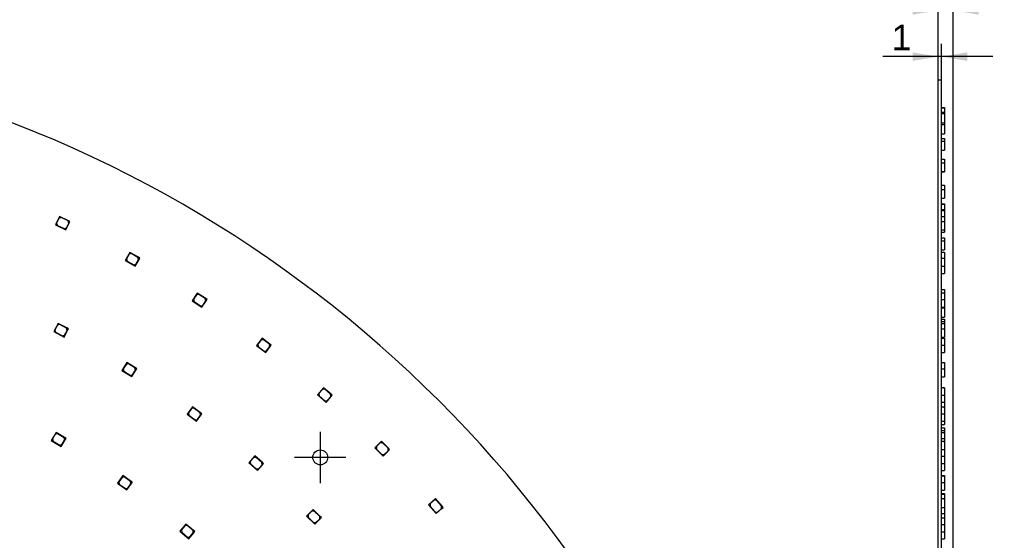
# Model space of a CAD drawing. Header units: millimetres. Extents: x 25 to 1167, y 11 to 816.
# Tile 15 of 18: x 665 to 961, y 491 to 648. Entities that reach past the tile are written whole.
import ezdxf
from ezdxf.enums import TextEntityAlignment as Align
from ezdxf.lldxf.tags import DXFTag

# ---------------------------------------------------------------- set-up
doc = ezdxf.new("R2010")
doc.units = ezdxf.units.MM
doc.layers.add('Default', color=7, linetype='Continuous')
doc.layers.add('RDLED_1_2_740MM_', color=7, linetype='Continuous')
doc.styles.add('SEACAD_Arial', font='arial.ttf')
tags = doc.linetypes.add('CENTER2', pattern=[28.575, 19.05, -3.175, 3.175, -3.175]).pattern_tags.tags
tags[10:11] = [DXFTag(74, 4), DXFTag(75, 0), DXFTag(340, '0'), DXFTag(46, 0.0), DXFTag(50, 0.0), DXFTag(44, 0.0), DXFTag(45, 0.0)]
tags[8:9] = [DXFTag(74, 4), DXFTag(75, 0), DXFTag(340, '0'), DXFTag(46, 0.0), DXFTag(50, 0.0), DXFTag(44, 0.0), DXFTag(45, 0.0)]
tags[6:7] = [DXFTag(74, 4), DXFTag(75, 0), DXFTag(340, '0'), DXFTag(46, 0.0), DXFTag(50, 0.0), DXFTag(44, 0.0), DXFTag(45, 0.0)]
tags[4:5] = [DXFTag(74, 4), DXFTag(75, 0), DXFTag(340, '0'), DXFTag(46, 0.0), DXFTag(50, 0.0), DXFTag(44, 0.0), DXFTag(45, 0.0)]
doc.dimstyles.new('ISO', dxfattribs={"dimtxt": 7.7, "dimasz": 7.7, "dimexe": 3.85, "dimexo": 0, "dimgap": 1.925, "dimtad": 1, "dimtxsty": 'SEACAD_Arial', "dimblk1": '_SE_FILLED', "dimblk2": '_SE_FILLED', "dimsah": 1, "dimcen": 3.85, "dimadec": 0, "dimazin": 0, "dimtfac": 0.5, "dimtdec": 3, "dimtmove": 0, "dimatfit": 3, "dimfxl": 1, "dimarcsym": 0})

# ---------------------------------------------------------------- blocks, each defined once
blk = doc.blocks.new('SEANNOT_GROUP13')
at = {"layer": 'Default', "color": 7, "linetype": 'CENTER2'}
for p, q in [((755.55, 524.02), (755.55, 508.62)), ((763.25, 516.32), (747.85, 516.32))]:
    blk.add_line(p, q, dxfattribs=at)
blk = doc.blocks.new('SE1')
at = {"layer": 'RDLED_1_2_740MM_', "color": 7, "linetype": 'Continuous'}
for p, q in [((677.15, 588.77), (675.94, 586.24)), ((675.94, 586.24), (679.1, 584.74)), ((676.98, 588.18), (676.29, 586.74)), ((676.29, 586.74), (676.53, 586.07)), ((676.53, 586.07), (678.61, 585.08)), ((677.64, 588.42), (676.98, 588.18)), ((679.86, 587.48), (677.15, 588.77)), ((679.72, 587.43), (677.64, 588.42)), ((679.1, 584.74), (680.09, 586.81)), ((679.27, 585.32), (679.96, 586.77)), ((679.96, 586.77), (679.72, 587.43)), ((680.31, 587.26), (679.86, 587.48)), ((679.86, 587.48), (680.09, 586.81)), ((680.09, 586.81), (680.31, 587.26)), ((678.61, 585.08), (679.27, 585.32)), ((698.26, 577.96), (696.89, 575.52)), ((698.06, 577.39), (697.27, 575.99)), ((698.74, 577.58), (698.06, 577.39)), ((700.88, 576.49), (698.26, 577.96)), ((700.74, 576.45), (698.74, 577.58)), ((696.89, 575.52), (699.94, 573.8)), ((697.27, 575.99), (697.46, 575.31)), ((697.46, 575.31), (699.47, 574.19)), ((699.47, 574.19), (700.15, 574.38)), ((699.94, 573.8), (701.07, 575.81)), ((700.15, 574.38), (700.93, 575.77)), ((700.93, 575.77), (700.74, 576.45)), ((701.31, 576.24), (700.88, 576.49)), ((700.88, 576.49), (701.07, 575.81)), ((701.07, 575.81), (701.31, 576.24)), ((718.59, 565.74), (717.06, 563.4)), ((719.04, 565.32), (718.35, 565.18)), ((721.1, 564.09), (718.59, 565.74)), ((720.96, 564.06), (719.04, 565.32)), ((717.06, 563.4), (719.98, 561.48)), ((718.35, 565.18), (717.47, 563.84)), ((717.47, 563.84), (717.61, 563.15)), ((717.61, 563.15), (719.54, 561.89)), ((719.98, 561.48), (721.24, 563.4)), ((720.23, 562.03), (721.11, 563.37)), ((721.11, 563.37), (720.96, 564.06)), ((721.52, 563.82), (721.1, 564.09)), ((721.1, 564.09), (721.24, 563.4)), ((721.24, 563.4), (721.52, 563.82)), ((719.54, 561.89), (720.23, 562.03)), ((676.73, 556.62), (675.42, 554.14)), ((679.38, 555.22), (676.73, 556.62)), ((675.42, 554.14), (678.52, 552.51)), ((676.54, 556.04), (675.79, 554.63)), ((675.79, 554.63), (676, 553.95)), ((676, 553.95), (678.03, 552.88)), ((677.22, 556.25), (676.54, 556.04)), ((679.25, 555.18), (677.22, 556.25)), ((678.52, 552.51), (679.59, 554.54)), ((678.71, 553.09), (679.46, 554.5)), ((679.46, 554.5), (679.25, 555.18)), ((679.83, 554.98), (679.38, 555.22)), ((679.38, 555.22), (679.59, 554.54)), ((679.59, 554.54), (679.83, 554.98)), ((678.03, 552.88), (678.71, 553.09)), ((738.04, 552.15), (736.35, 549.92)), ((737.76, 551.62), (736.79, 550.34)), ((738.46, 551.71), (737.76, 551.62)), ((740.43, 550.34), (738.04, 552.15)), ((740.29, 550.32), (738.46, 551.71)), ((736.35, 549.92), (739.14, 547.81)), ((736.79, 550.34), (736.89, 549.64)), ((736.89, 549.64), (738.72, 548.25)), ((738.72, 548.25), (739.42, 548.35)), ((739.14, 547.81), (740.53, 549.64)), ((739.42, 548.35), (740.39, 549.62)), ((740.39, 549.62), (740.29, 550.32)), ((740.83, 550.04), (740.43, 550.34)), ((740.43, 550.34), (740.53, 549.64)), ((740.53, 549.64), (740.83, 550.04)), ((697.42, 544.83), (695.93, 542.46)), ((699.96, 543.23), (697.42, 544.83)), ((695.93, 542.46), (698.89, 540.6)), ((697.18, 544.27), (696.33, 542.91)), ((696.33, 542.91), (696.49, 542.22)), ((696.49, 542.22), (698.44, 541)), ((697.87, 544.43), (697.18, 544.27)), ((699.82, 543.2), (697.87, 544.43)), ((698.89, 540.6), (700.12, 542.54)), ((699.13, 541.16), (699.98, 542.51)), ((699.98, 542.51), (699.82, 543.2)), ((700.38, 542.97), (699.96, 543.23)), ((699.96, 543.23), (700.12, 542.54)), ((700.12, 542.54), (700.38, 542.97)), ((698.44, 541), (699.13, 541.16)), ((756.52, 537.28), (754.68, 535.17)), ((756.2, 536.76), (755.15, 535.55)), ((756.9, 536.81), (756.2, 536.76)), ((758.78, 535.3), (756.52, 537.28)), ((758.64, 535.29), (756.9, 536.81)), ((754.68, 535.17), (757.31, 532.87)), ((755.15, 535.55), (755.19, 534.85)), ((755.19, 534.85), (756.93, 533.34)), ((756.93, 533.34), (757.63, 533.38)), ((757.31, 532.87), (758.83, 534.6)), ((757.63, 533.38), (758.69, 534.59)), ((758.69, 534.59), (758.64, 535.29)), ((759.15, 534.98), (758.78, 535.3)), ((758.78, 535.3), (758.83, 534.6)), ((758.83, 534.6), (759.15, 534.98)), ((717.17, 531.53), (715.5, 529.27)), ((716.89, 530.98), (715.94, 529.7)), ((717.59, 531.09), (716.89, 530.98)), ((719.58, 529.74), (717.17, 531.53)), ((719.44, 529.72), (717.59, 531.09)), ((715.5, 529.27), (718.32, 527.19)), ((715.94, 529.7), (716.05, 529)), ((716.05, 529), (717.9, 527.63)), ((717.9, 527.63), (718.6, 527.74)), ((718.32, 527.19), (719.69, 529.04)), ((718.6, 527.74), (719.55, 529.02)), ((719.55, 529.02), (719.44, 529.72)), ((719.98, 529.45), (719.58, 529.74)), ((719.58, 529.74), (719.69, 529.04)), ((719.69, 529.04), (719.98, 529.45)), ((676.11, 523.82), (674.68, 521.42)), ((674.68, 521.42), (677.68, 519.63)), ((675.89, 523.26), (675.07, 521.88)), ((675.07, 521.88), (675.24, 521.2)), ((675.24, 521.2), (677.22, 520.02)), ((676.57, 523.43), (675.89, 523.26)), ((678.69, 522.29), (676.11, 523.82)), ((678.55, 522.25), (676.57, 523.43)), ((677.68, 519.63), (678.86, 521.6)), ((677.9, 520.19), (678.72, 521.57)), ((678.72, 521.57), (678.55, 522.25)), ((679.12, 522.03), (678.69, 522.29)), ((678.69, 522.29), (678.86, 521.6)), ((678.86, 521.6), (679.12, 522.03)), ((773.93, 521.17), (771.95, 519.19)), ((776.05, 519.05), (773.93, 521.17)), ((677.22, 520.02), (677.9, 520.19)), ((771.95, 519.19), (774.43, 516.72)), ((773.58, 520.68), (772.45, 519.55)), ((772.45, 519.55), (772.45, 518.84)), ((772.45, 518.84), (774.07, 517.21)), ((774.29, 520.68), (773.58, 520.68)), ((775.91, 519.05), (774.29, 520.68)), ((774.43, 516.72), (776.05, 518.34)), ((774.78, 517.21), (775.91, 518.34)), ((775.91, 518.34), (775.91, 519.05)), ((776.41, 518.7), (776.05, 519.05)), ((776.05, 519.05), (776.05, 518.34)), ((776.05, 518.34), (776.41, 518.7)), ((735.86, 516.78), (734.04, 514.66)), ((735.55, 516.26), (734.51, 515.05)), ((734.51, 515.05), (734.56, 514.35)), ((736.25, 516.32), (735.55, 516.26)), ((738.14, 514.83), (735.86, 516.78)), ((738, 514.82), (736.25, 516.32)), ((774.07, 517.21), (774.78, 517.21)), ((734.04, 514.66), (736.69, 512.38)), ((734.56, 514.35), (736.3, 512.84)), ((736.3, 512.84), (737.01, 512.9)), ((736.69, 512.38), (738.19, 514.12)), ((737.01, 512.9), (738.05, 514.11)), ((738.05, 514.11), (738, 514.82)), ((738.52, 514.5), (738.14, 514.83)), ((738.14, 514.83), (738.19, 514.12)), ((738.19, 514.12), (738.52, 514.5)), ((696.21, 510.87), (694.59, 508.59)), ((695.95, 510.32), (695.02, 509.02)), ((696.64, 510.44), (695.95, 510.32)), ((698.66, 509.12), (696.21, 510.87)), ((698.52, 509.1), (696.64, 510.44)), ((698.63, 508.4), (698.52, 509.1)), ((699.06, 508.83), (698.66, 509.12)), ((698.66, 509.12), (698.77, 508.43)), ((694.59, 508.59), (697.44, 506.55)), ((695.02, 509.02), (695.13, 508.32)), ((695.13, 508.32), (697.01, 506.98)), ((697.01, 506.98), (697.7, 507.1)), ((697.44, 506.55), (698.77, 508.43)), ((697.7, 507.1), (698.63, 508.4)), ((698.77, 508.43), (699.06, 508.83)), ((790.21, 503.92), (788.1, 502.08)), ((789.83, 503.45), (788.62, 502.4)), ((790.53, 503.4), (789.83, 503.45)), ((792.18, 501.66), (790.21, 503.92)), ((792.04, 501.67), (790.53, 503.4)), ((753.41, 500.68), (751.43, 498.7)), ((755.53, 498.56), (753.41, 500.68)), ((788.1, 502.08), (790.4, 499.44)), ((788.62, 502.4), (788.57, 501.69)), ((788.57, 501.69), (790.08, 499.96)), ((790.4, 499.44), (792.14, 500.95)), ((790.79, 499.91), (791.99, 500.96)), ((791.99, 500.96), (792.04, 501.67)), ((792.18, 501.66), (792.14, 500.95)), ((792.14, 500.95), (792.51, 501.28)), ((792.51, 501.28), (792.18, 501.66)), ((751.43, 498.7), (753.9, 496.23)), ((753.05, 500.19), (751.92, 499.06)), ((751.92, 499.06), (751.92, 498.35)), ((751.92, 498.35), (753.55, 496.72)), ((753.76, 500.19), (753.05, 500.19)), ((755.39, 498.56), (753.76, 500.19)), ((753.9, 496.23), (755.53, 497.86)), ((754.26, 496.72), (755.39, 497.86)), ((755.39, 497.86), (755.39, 498.56)), ((755.88, 498.21), (755.53, 498.56)), ((755.53, 498.56), (755.53, 497.86)), ((755.53, 497.86), (755.88, 498.21)), ((790.08, 499.96), (790.79, 499.91)), ((715.18, 496.29), (713.37, 494.15)), ((714.87, 495.77), (713.84, 494.55)), ((713.84, 494.55), (713.89, 493.84)), ((715.57, 495.83), (714.87, 495.77)), ((717.47, 494.35), (715.18, 496.29)), ((717.33, 494.34), (715.57, 495.83)), ((717.39, 493.64), (717.33, 494.34)), ((717.85, 494.03), (717.47, 494.35)), ((717.47, 494.35), (717.53, 493.65)), ((753.55, 496.72), (754.26, 496.72)), ((713.37, 494.15), (716.04, 491.89)), ((713.89, 493.84), (715.65, 492.36)), ((715.65, 492.36), (716.35, 492.42)), ((716.04, 491.89), (717.53, 493.65)), ((716.35, 492.42), (717.39, 493.64)), ((717.53, 493.65), (717.85, 494.03))]:
    blk.add_line(p, q, dxfattribs=at)
blk.add_circle((755.55, 516.32), 2.25, dxfattribs=at)
blk.add_arc((529.52, 271.79), 370, 14.6322, 75.3678, dxfattribs=at)
blk = doc.blocks.new('SE2')
at = {"layer": 'RDLED_1_2_740MM_', "color": 7, "linetype": 'Continuous'}
for p, q in [((941.32, 629.79), (942.32, 629.79)), ((941.32, 365.26), (941.32, 629.79)), ((942.32, 365.26), (942.32, 629.79)), ((942.32, 621.55), (943.12, 621.55)), ((942.32, 621.43), (943.22, 621.43)), ((942.32, 620.05), (943.12, 620.05)), ((942.32, 619.69), (943.22, 619.69)), ((943.12, 621.55), (943.12, 621.53)), ((943.12, 621.55), (943.22, 621.55)), ((943.12, 621.53), (943.22, 621.53)), ((943.12, 620.05), (943.12, 620)), ((943.12, 620), (943.22, 620)), ((943.22, 621.55), (943.22, 621.53)), ((943.22, 621.53), (943.22, 621.43)), ((943.22, 621.43), (943.22, 620)), ((943.22, 620), (943.22, 619.69)), ((943.22, 619.69), (943.22, 616.91)), ((942.32, 616.94), (943.12, 616.94)), ((942.32, 616.35), (943.22, 616.35)), ((943.12, 616.94), (943.12, 616.85)), ((943.12, 616.91), (943.22, 616.91)), ((943.12, 616.91), (943.22, 616.91)), ((943.12, 616.85), (943.22, 616.85)), ((943.22, 616.91), (943.22, 616.91)), ((943.22, 616.91), (943.22, 616.85)), ((943.22, 616.85), (943.22, 616.35)), ((943.22, 616.35), (943.22, 613.59)), ((942.32, 613.59), (943.22, 613.59)), ((942.32, 613.58), (943.22, 613.58)), ((943.22, 613.59), (943.22, 613.58)), ((942.32, 612.23), (943.12, 612.23)), ((942.32, 611.4), (943.22, 611.4)), ((943.12, 612.23), (943.22, 612.23)), ((943.12, 612.23), (943.12, 612.11)), ((943.12, 612.11), (943.22, 612.11)), ((943.22, 612.23), (943.22, 612.11)), ((943.22, 612.11), (943.22, 611.4)), ((943.22, 611.4), (943.22, 608.68)), ((942.32, 608.68), (943.22, 608.68)), ((942.32, 608.68), (943.22, 608.68)), ((943.22, 608.68), (943.22, 608.68)), ((942.32, 605.95), (943.12, 605.95)), ((942.32, 604.89), (943.22, 604.89)), ((943.12, 605.95), (943.12, 605.8)), ((943.12, 605.94), (943.22, 605.94)), ((943.12, 605.8), (943.22, 605.8)), ((943.22, 605.94), (943.22, 605.8)), ((943.22, 605.8), (943.22, 604.89)), ((943.22, 604.89), (943.22, 602.22)), ((942.32, 602.22), (943.22, 602.22)), ((942.32, 602.21), (943.22, 602.21)), ((943.22, 602.22), (943.22, 602.21)), ((942.32, 598.12), (943.12, 598.12)), ((943.12, 598.12), (943.12, 597.93)), ((943.12, 598.11), (943.22, 598.11)), ((943.12, 597.93), (943.22, 597.93)), ((943.22, 598.11), (943.22, 597.93)), ((943.22, 597.93), (943.22, 596.83)), ((942.32, 596.83), (943.22, 596.83)), ((943.22, 596.83), (943.22, 594.23)), ((942.32, 594.23), (943.22, 594.23)), ((942.32, 594.22), (943.22, 594.22)), ((942.32, 592.54), (943.22, 592.54)), ((942.32, 592.53), (943.12, 592.53)), ((942.32, 592.4), (943.22, 592.4)), ((943.12, 592.53), (943.12, 592.52)), ((943.12, 592.52), (943.22, 592.52)), ((943.22, 594.23), (943.22, 594.22)), ((943.22, 592.54), (943.22, 592.52)), ((943.22, 592.52), (943.22, 592.4)), ((943.22, 592.4), (943.22, 590.83)), ((942.32, 590.88), (943.12, 590.88)), ((942.32, 590.49), (943.22, 590.49)), ((943.12, 590.88), (943.12, 590.83)), ((943.12, 590.83), (943.22, 590.83)), ((943.22, 590.83), (943.22, 590.49)), ((943.22, 590.49), (943.22, 588.56)), ((942.32, 588.78), (943.12, 588.78)), ((942.32, 587.27), (943.22, 587.27)), ((943.12, 588.78), (943.12, 588.56)), ((943.12, 588.56), (943.22, 588.56)), ((943.22, 588.56), (943.22, 587.27)), ((943.22, 587.27), (943.22, 584.74)), ((942.32, 584.74), (943.22, 584.74)), ((942.32, 584.06), (943.22, 584.06)), ((943.22, 584.74), (943.22, 584.06)), ((942.32, 582.3), (943.22, 582.3)), ((942.32, 582.29), (943.12, 582.29)), ((942.32, 581.39), (943.22, 581.39)), ((943.12, 582.29), (943.12, 582.16)), ((943.12, 582.16), (943.22, 582.16)), ((943.22, 582.3), (943.22, 582.16)), ((943.22, 582.16), (943.22, 581.39)), ((943.22, 581.39), (943.22, 578.68)), ((942.32, 578.68), (943.22, 578.68)), ((942.32, 577.97), (943.12, 577.97)), ((943.12, 577.97), (943.12, 577.72)), ((943.12, 577.96), (943.22, 577.96)), ((943.12, 577.72), (943.22, 577.72)), ((943.22, 577.96), (943.22, 577.72)), ((943.22, 577.72), (943.22, 576.25)), ((942.32, 576.25), (943.22, 576.25)), ((943.22, 576.25), (943.22, 573.81)), ((942.32, 573.81), (943.22, 573.81)), ((942.32, 571.6), (943.22, 571.6)), ((943.22, 573.81), (943.22, 571.6)), ((942.32, 566.83), (943.22, 566.83)), ((942.32, 566.82), (943.12, 566.82)), ((942.32, 565.75), (943.12, 565.75)), ((943.12, 566.82), (943.12, 566.62)), ((943.12, 566.62), (943.22, 566.62)), ((943.12, 565.75), (943.12, 565.47)), ((943.12, 565.47), (943.22, 565.47)), ((943.22, 566.83), (943.22, 566.62)), ((943.22, 566.62), (943.22, 565.47)), ((943.22, 565.47), (943.22, 563.83)), ((942.32, 563.83), (943.22, 563.83)), ((943.22, 563.83), (943.22, 561.49)), ((942.32, 561.49), (943.22, 561.49)), ((942.32, 561.25), (943.22, 561.25)), ((943.22, 561.49), (943.22, 561.25)), ((943.22, 561.25), (943.22, 558.47)), ((942.32, 558.47), (943.22, 558.47)), ((942.32, 557.9), (943.22, 557.9)), ((942.32, 557.88), (943.12, 557.88)), ((942.32, 557.16), (943.22, 557.16)), ((942.32, 556.6), (943.12, 556.6)), ((943.12, 557.88), (943.12, 557.78)), ((943.12, 557.78), (943.22, 557.78)), ((943.12, 556.6), (943.12, 556.37)), ((943.22, 557.9), (943.22, 557.78)), ((943.22, 557.78), (943.22, 557.16)), ((943.22, 557.16), (943.22, 556.37)), ((942.32, 554.97), (943.22, 554.97)), ((943.12, 556.37), (943.22, 556.37)), ((943.22, 556.37), (943.22, 554.97)), ((943.22, 554.97), (943.22, 552.49)), ((942.32, 552.49), (943.22, 552.49)), ((942.32, 552.17), (943.22, 552.17)), ((942.32, 552.17), (943.12, 552.17)), ((943.12, 552.17), (943.12, 551.86)), ((943.12, 552), (943.22, 552)), ((943.12, 551.86), (943.22, 551.86)), ((943.22, 552.17), (943.22, 552)), ((943.22, 552), (943.22, 551.86)), ((943.22, 551.86), (943.22, 550.05)), ((942.32, 550.05), (943.22, 550.05)), ((942.32, 547.82), (943.22, 547.82)), ((942.32, 547.81), (943.22, 547.81)), ((943.22, 550.05), (943.22, 547.82)), ((943.22, 547.82), (943.22, 547.81)), ((942.32, 544.83), (943.22, 544.83)), ((942.32, 544.81), (943.12, 544.81)), ((943.12, 544.81), (943.12, 544.55)), ((943.22, 544.83), (943.22, 544.55)), ((942.32, 542.95), (943.22, 542.95)), ((943.12, 544.55), (943.22, 544.55)), ((943.12, 544.55), (943.22, 544.55)), ((943.22, 544.55), (943.22, 542.95)), ((943.22, 544.55), (943.22, 544.55)), ((943.22, 542.95), (943.22, 540.58)), ((942.32, 540.58), (943.22, 540.58)), ((942.32, 537.29), (943.12, 537.29)), ((943.12, 537.29), (943.12, 536.96)), ((943.12, 537.28), (943.22, 537.28)), ((943.12, 536.96), (943.22, 536.96)), ((943.22, 537.28), (943.22, 536.96)), ((943.22, 536.96), (943.22, 534.99)), ((942.32, 534.99), (943.22, 534.99)), ((942.32, 532.88), (943.22, 532.88)), ((943.22, 534.99), (943.22, 532.88)), ((943.22, 532.88), (943.22, 531.21)), ((942.32, 531.5), (943.12, 531.5)), ((943.12, 531.5), (943.12, 531.21)), ((943.12, 531.21), (943.22, 531.21)), ((943.22, 531.21), (943.22, 529.43)), ((942.32, 529.43), (943.22, 529.43)), ((942.32, 527.17), (943.22, 527.17)), ((943.22, 529.43), (943.22, 527.17)), ((943.22, 527.17), (943.22, 526.21)), ((942.32, 526.21), (943.22, 526.21)), ((942.32, 525.26), (943.22, 525.26)), ((942.32, 525.25), (943.12, 525.25)), ((942.32, 524.45), (943.22, 524.45)), ((943.12, 525.25), (943.12, 525.14)), ((943.12, 525.14), (943.22, 525.14)), ((943.22, 525.26), (943.22, 525.14)), ((943.22, 525.14), (943.22, 524.45)), ((943.22, 524.45), (943.22, 523.52)), ((942.32, 523.77), (943.12, 523.77)), ((942.32, 521.98), (943.22, 521.98)), ((942.32, 521.18), (943.12, 521.18)), ((943.12, 523.77), (943.12, 523.52)), ((943.12, 523.52), (943.22, 523.52)), ((943.12, 521.18), (943.12, 520.83)), ((943.22, 523.52), (943.22, 521.98)), ((943.22, 521.98), (943.22, 520.83)), ((942.32, 518.71), (943.22, 518.71)), ((943.12, 520.83), (943.22, 520.83)), ((943.22, 520.83), (943.22, 518.71)), ((943.22, 518.71), (943.22, 516.73)), ((942.32, 516.73), (943.22, 516.73)), ((943.12, 516.73), (943.12, 516.43)), ((943.12, 516.43), (943.22, 516.43)), ((943.22, 516.73), (943.22, 516.43)), ((943.22, 516.43), (943.22, 514.48)), ((942.32, 514.48), (943.22, 514.48)), ((942.32, 512.36), (943.22, 512.36)), ((943.22, 514.48), (943.22, 512.36)), ((942.32, 510.87), (943.22, 510.87)), ((942.32, 510.81), (943.12, 510.81)), ((943.12, 510.81), (943.12, 510.52)), ((943.12, 510.52), (943.22, 510.52)), ((943.22, 510.87), (943.22, 510.52)), ((943.22, 510.52), (943.22, 508.77)), ((942.32, 508.77), (943.22, 508.77)), ((942.32, 506.5), (943.22, 506.5)), ((942.32, 506.48), (943.22, 506.48)), ((943.22, 508.77), (943.22, 506.5)), ((943.22, 506.5), (943.22, 506.48)), ((942.32, 505.47), (943.22, 505.47)), ((942.32, 505.46), (943.12, 505.46)), ((942.32, 505.28), (943.22, 505.28)), ((942.32, 503.93), (943.12, 503.93)), ((943.12, 505.46), (943.12, 505.44)), ((943.12, 505.44), (943.22, 505.44)), ((943.12, 503.93), (943.12, 503.55)), ((943.12, 503.6), (943.22, 503.6)), ((943.12, 503.55), (943.22, 503.55)), ((943.22, 505.47), (943.22, 505.44)), ((943.22, 505.44), (943.22, 505.28)), ((943.22, 505.28), (943.22, 503.6)), ((943.22, 503.55), (943.22, 503.6)), ((943.22, 503.55), (943.22, 501.29)), ((942.32, 501.29), (943.22, 501.29)), ((943.22, 501.29), (943.22, 499.45)), ((942.32, 499.45), (943.22, 499.45)), ((942.32, 498.18), (943.22, 498.18)), ((943.22, 499.45), (943.22, 498.18)), ((943.22, 498.18), (943.22, 496.2)), ((942.32, 496.2), (943.22, 496.2)), ((943.12, 496.2), (943.12, 495.9)), ((943.12, 495.9), (943.22, 495.9)), ((943.22, 496.2), (943.22, 495.9)), ((943.22, 495.9), (943.22, 493.96)), ((942.32, 493.96), (943.22, 493.96)), ((942.32, 491.83), (943.22, 491.83)), ((943.22, 493.96), (943.22, 491.83))]:
    blk.add_line(p, q, dxfattribs=at)
blk = doc.blocks.new('DMBLK10')
at = {"layer": 'Default', "linetype": 'Continuous'}
for points in [[(933.62, 638.07), (933.62, 635.51), (941.32, 636.79)], [(950.02, 638.07), (942.32, 636.79), (950.02, 635.51)]]:
    blk.add_hatch(color=7, dxfattribs=at).paths.add_polyline_path(points)
at = {"layer": 'Default', "color": 7, "linetype": 'Continuous'}
for p, q in [((941.32, 365.26), (941.32, 640.64)), ((942.32, 365.26), (942.32, 640.64)), ((957.72, 636.79), (924.61, 636.79))]:
    blk.add_line(p, q, dxfattribs=at)
at = {"layer": 'Default', "color": 7, "linetype": 'Continuous', "style": 'SEACAD_Arial'}
blk.add_text('1', height=7.7, dxfattribs=at).set_placement((927.31, 646.42), align=Align.TOP_LEFT)
blk = doc.blocks.new('_SE_FILLED')
at = {"color": 0}
blk.add_line((0, 0), (-1, 0), dxfattribs=at)
blk.add_solid([(0, 0), (-1, -0.1665), (-1, 0.1665), (0, 0)], dxfattribs=at)
blk = doc.blocks.new('DMBLK11')
at = {"layer": 'Default', "linetype": 'Continuous'}
for points in [[(933.62, 651.99), (933.62, 649.42), (941.32, 650.7)], [(953.47, 651.99), (945.77, 650.7), (953.47, 649.42)]]:
    blk.add_hatch(color=7, dxfattribs=at).paths.add_polyline_path(points)
at = {"layer": 'Default', "color": 7, "linetype": 'Continuous'}
for p, q in [((941.32, 365.26), (941.32, 654.55)), ((945.77, 325.2), (945.77, 654.55)), ((915.64, 650.7), (961.17, 650.7))]:
    blk.add_line(p, q, dxfattribs=at)
at = {"layer": 'Default', "color": 7, "linetype": 'Continuous', "style": 'SEACAD_Arial'}
blk.add_text('4,5', height=7.7, dxfattribs=at).set_placement((918.34, 660.33), align=Align.TOP_LEFT)

msp = doc.modelspace()

# ---------------------------------------------------------------- block references
at = {"layer": 'Default'}
for name in ['SE1', 'SE2', 'SEANNOT_GROUP13']:
    msp.add_blockref(name, (0, 0), dxfattribs=at)

# ---------------------------------------------------------------- dimensions: what is measured, and where the dimension line sits
at = {"layer": 'Default', "color": 7, "linetype": 'Continuous'}
dim = msp.add_linear_dim(base=(945.774455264, 650.703009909), p1=(941.324455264, 365.258541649), p2=(945.774455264, 322.366285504), text='\\A1;<>', dimstyle='ISO', override={"dimdec": 1}, dxfattribs=at)
dim.commit()
dim.dimension.update_dxf_attribs({"geometry": 'DMBLK11', "text_midpoint": (936.099701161, 650.703009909), "dimtype": 160})
dim = msp.add_linear_dim(base=(941.324, 636.79), p1=(942.324, 365.259), p2=(941.324, 365.259), text='\\A1;<>', dimstyle='ISO', dxfattribs=at)
dim.commit()
dim.dimension.update_dxf_attribs({"geometry": 'DMBLK10', "text_midpoint": (936.03, 636.79), "dimtype": 160})

doc.saveas('drawing.dxf')
